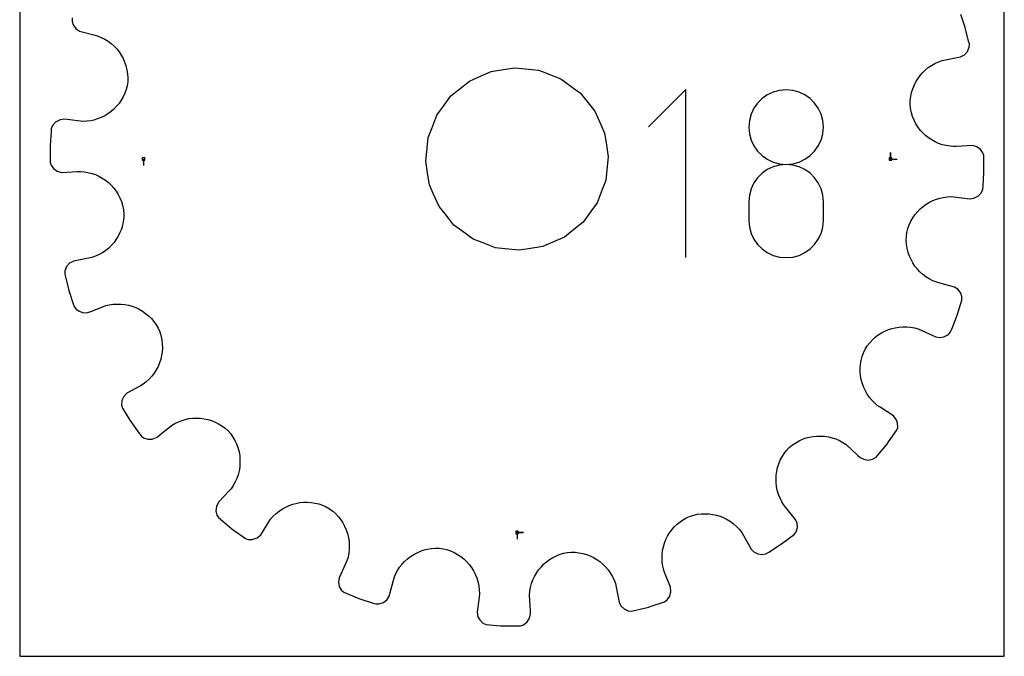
# Model space of a CAD drawing. Extents: x 0 to 216, y 0 to 279.
# Tile 1 of 2: x 0 to 216, y 0 to 140. Entities that reach past the tile are written whole.
import ezdxf

# ---------------------------------------------------------------- set-up
doc = ezdxf.new("R2010")
doc.units = 0

msp = doc.modelspace()

# ---------------------------------------------------------------- linework, layer by layer
at = {"layer": 'annotation', "color": 1}
for p, q in [((146.046084, 124.283112), (137.851173, 116.08589)), ((146.046084, 87.421039), (146.046084, 124.283112)), ((163.925121, 123.119009), (162.782462, 122.311113)), ((165.200088, 123.725076), (163.925121, 123.119009)), ((166.584094, 124.105891), (165.200088, 123.725076)), ((168.05387, 124.238034), (166.584094, 124.105891)), ((169.523646, 124.105891), (168.05387, 124.238034)), ((168.05387, 124.238034), (168.05387, 124.238034)), ((170.907652, 123.725076), (169.523646, 124.105891)), ((172.182619, 123.119009), (170.907652, 123.725076)), ((173.325277, 122.311113), (172.182619, 123.119009)), ((161.795381, 121.324808), (160.987145, 120.183516)), ((162.782462, 122.311113), (161.795381, 121.324808)), ((174.312359, 121.324808), (173.325277, 122.311113)), ((175.120595, 120.183516), (174.312359, 121.324808)), ((160.381025, 118.910658), (160.000289, 117.529655)), ((160.987145, 120.183516), (160.381025, 118.910658)), ((175.726715, 118.910658), (175.120595, 120.183516)), ((176.107451, 117.529655), (175.726715, 118.910658)), ((160.000289, 117.529655), (159.868206, 116.063929)), ((176.239534, 116.063929), (176.107451, 117.529655)), ((159.868206, 116.063929), (159.868206, 116.063929)), ((159.868206, 116.063929), (160.000365, 114.591321)), ((160.000365, 114.591321), (160.381291, 113.204959)), ((175.726449, 113.204959), (176.107375, 114.591321)), ((176.107375, 114.591321), (176.239534, 116.063929)), ((176.239534, 116.063929), (176.239534, 116.063929)), ((160.381291, 113.204959), (160.987659, 111.928074)), ((175.120081, 111.928074), (175.726449, 113.204959)), ((160.987659, 111.928074), (161.796142, 110.783896)), ((161.796142, 110.783896), (162.783414, 109.795657)), ((173.324326, 109.795657), (174.311598, 110.783896)), ((174.311598, 110.783896), (175.120081, 111.928074)), ((190.959435, 109.051908), (190.959435, 110.480658)), ((190.959435, 109.051908), (190.959435, 110.480658)), ((190.959435, 110.480658), (190.959435, 109.051908)), ((27.144382, 109.051908), (27.144382, 107.623158)), ((162.783414, 109.795657), (163.926149, 108.986587)), ((163.926149, 108.986587), (165.20102, 108.379918)), ((165.20102, 108.379918), (166.584703, 107.998881)), ((166.584703, 107.998881), (168.05387, 107.866706)), ((168.05387, 107.866706), (169.523037, 107.998881)), ((169.523037, 107.998881), (170.906719, 108.379918)), ((170.906719, 108.379918), (172.181591, 108.986587)), ((172.181591, 108.986587), (173.324326, 109.795657)), ((190.959435, 109.051908), (192.388185, 109.051908)), ((162.782462, 105.937958), (161.795381, 104.949913)), ((163.925121, 106.74691), (162.782462, 105.937958)), ((165.200088, 107.353519), (163.925121, 106.74691)), ((166.584094, 107.734534), (165.200088, 107.353519)), ((168.05387, 107.866706), (166.584094, 107.734534)), ((169.523646, 107.73461), (168.05387, 107.866706)), ((168.05387, 107.866706), (168.05387, 107.866706)), ((168.05387, 107.866706), (168.05387, 107.866706)), ((170.907652, 107.353786), (169.523646, 107.73461)), ((172.182619, 106.747424), (170.907652, 107.353786)), ((173.325277, 105.938719), (172.182619, 106.747424)), ((174.312359, 104.950864), (173.325277, 105.938719)), ((160.987145, 103.806024), (160.381025, 102.529541)), ((161.795381, 104.949913), (160.987145, 103.806024)), ((175.120595, 103.807051), (174.312359, 104.950864)), ((175.726715, 102.530473), (175.120595, 103.807051)), ((160.381025, 102.529541), (160.000289, 101.143715)), ((176.107451, 101.144324), (175.726715, 102.530473)), ((160.000289, 101.143715), (159.868206, 99.671795)), ((159.868206, 99.671795), (159.868206, 95.593989)), ((176.239534, 99.671795), (176.107451, 101.144324)), ((176.239534, 95.593989), (176.239534, 99.671795)), ((176.239534, 99.671795), (176.239534, 99.671795)), ((159.868206, 95.593989), (159.868206, 95.593989)), ((159.868206, 95.593989), (160.000365, 94.122174)), ((176.107375, 94.122174), (176.239534, 95.593989)), ((160.000365, 94.122174), (160.381291, 92.737937)), ((175.726449, 92.737937), (176.107375, 94.122174)), ((160.381291, 92.737937), (160.987659, 91.464127)), ((160.987659, 91.464127), (161.796142, 90.323596)), ((174.311598, 90.323596), (175.120081, 91.464127)), ((175.120081, 91.464127), (175.726449, 92.737937)), ((161.796142, 90.323596), (162.783414, 89.339194)), ((162.783414, 89.339194), (163.926149, 88.533771)), ((163.926149, 88.533771), (165.20102, 87.930178)), ((170.906719, 87.930178), (172.181591, 88.533771)), ((172.181591, 88.533771), (173.324326, 89.339194)), ((173.324326, 89.339194), (174.311598, 90.323596)), ((165.20102, 87.930178), (166.584703, 87.551266)), ((166.584703, 87.551266), (168.05387, 87.419883)), ((168.05387, 87.419883), (169.523037, 87.551266)), ((168.05387, 87.419883), (168.05387, 87.419883)), ((169.523037, 87.551266), (170.906719, 87.930178)), ((109.051908, 27.144382), (110.480658, 27.144382)), ((109.051908, 27.144382), (110.480658, 27.144382)), ((110.480658, 27.144382), (109.051908, 27.144382)), ((109.051908, 27.144382), (109.051908, 25.715632))]:
    msp.add_line(p, q, dxfattribs=at)
at = {"layer": 'boundary', "color": 5}
for p, q in [((207.338126, 137.87959), (206.365093, 140.772712)), ((11.487747, 139.978734), (11.481042, 139.232808)), ((11.481042, 139.232808), (11.753049, 138.466581)), ((11.753049, 138.466581), (12.32447, 137.676406)), ((12.32447, 137.676406), (13.150068, 137.117829)), ((13.150068, 137.117829), (16.543915, 136.19434)), ((16.543915, 136.19434), (17.222766, 136.019756)), ((17.222766, 136.019756), (17.891552, 135.733323)), ((208.081937, 134.919237), (207.338126, 137.87959)), ((17.891552, 135.733323), (18.663628, 135.334769)), ((18.663628, 135.334769), (19.390354, 134.875931)), ((19.390354, 134.875931), (20.068633, 134.361304)), ((20.068633, 134.361304), (20.696367, 133.794725)), ((208.237609, 134.299665), (208.081937, 134.919237)), ((208.200872, 133.554472), (208.237609, 134.299665)), ((20.696367, 133.794725), (21.271304, 133.180209)), ((21.271304, 133.180209), (21.791043, 132.521696)), ((21.791043, 132.521696), (22.253315, 131.82339)), ((22.253315, 131.82339), (22.655648, 131.089116)), ((206.25765, 131.458581), (207.15471, 131.923915)), ((207.15471, 131.923915), (207.818905, 132.648011)), ((207.818905, 132.648011), (208.200872, 133.554472)), ((22.655648, 131.089116), (22.995727, 130.323005)), ((22.995727, 130.323005), (23.271133, 129.528963)), ((199.224561, 129.103659), (199.923697, 129.588218)), ((199.923697, 129.588218), (200.668622, 130.014584)), ((200.668622, 130.014584), (201.455901, 130.379251)), ((201.455901, 130.379251), (202.283934, 130.677897)), ((202.283934, 130.677897), (205.569925, 131.323469)), ((205.569925, 131.323469), (206.25765, 131.458581)), ((23.271133, 129.528963), (23.513676, 128.569029)), ((23.513676, 128.569029), (23.640747, 127.728248)), ((23.640747, 127.728248), (23.695659, 126.872354)), ((197.424411, 127.340589), (197.972416, 127.975967)), ((197.972416, 127.975967), (198.573365, 128.564831)), ((198.573365, 128.564831), (199.224561, 129.103659)), ((23.676641, 126.005058), (23.580252, 125.131199)), ((23.695659, 126.872354), (23.676641, 126.005058)), ((196.125478, 125.194556), (196.498775, 125.945937)), ((196.498775, 125.945937), (196.932293, 126.662734)), ((196.932293, 126.662734), (197.424411, 127.340589)), ((23.055706, 123.465424), (22.693611, 122.687233)), ((23.352333, 124.281137), (23.055706, 123.465424)), ((23.580252, 125.131199), (23.352333, 124.281137)), ((195.397105, 122.770155), (195.572138, 123.60278)), ((195.572138, 123.60278), (195.815903, 124.412242)), ((195.815903, 124.412242), (196.125478, 125.194556)), ((21.787796, 121.255048), (21.251648, 120.606576)), ((22.269936, 121.949462), (21.787796, 121.255048)), ((22.693611, 122.687233), (22.269936, 121.949462)), ((195.263094, 121.050647), (195.293528, 121.917946)), ((195.308602, 120.171975), (195.263094, 121.050647)), ((195.293528, 121.917946), (195.397105, 122.770155)), ((19.353143, 118.967004), (18.635473, 118.532056)), ((20.030203, 119.4599), (19.353143, 118.967004)), ((20.664677, 120.007099), (20.030203, 119.4599)), ((21.251648, 120.606576), (20.664677, 120.007099)), ((195.530908, 119.167059), (195.308602, 120.171975)), ((195.792226, 118.342159), (195.530908, 119.167059)), ((7.827249, 117.131107), (7.183614, 116.387554)), ((8.855181, 117.64341), (7.827249, 117.131107)), ((9.679682, 117.780093), (8.855181, 117.64341)), ((10.375506, 117.69608), (9.679682, 117.780093)), ((13.852431, 117.299566), (10.375506, 117.69608)), ((14.728899, 117.340902), (13.852431, 117.299566)), ((15.586653, 117.456815), (14.728899, 117.340902)), ((16.28167, 117.601724), (15.586653, 117.456815)), ((17.096241, 117.846498), (16.28167, 117.601724)), ((17.882338, 118.157486), (17.096241, 117.846498)), ((18.635473, 118.532056), (17.882338, 118.157486)), ((196.120131, 117.551462), (195.792226, 118.342159)), ((196.511422, 116.797955), (196.120131, 117.551462)), ((196.962146, 116.084808), (196.511422, 116.797955)), ((6.875362, 115.052679), (6.6675, 112.007266)), ((6.918865, 115.690053), (6.875362, 115.052679)), ((7.183614, 116.387554), (6.918865, 115.690053)), ((197.46955, 115.414674), (196.962146, 116.084808)), ((198.029676, 114.791198), (197.46955, 115.414674)), ((198.638936, 114.21732), (198.029676, 114.791198)), ((199.294354, 113.695944), (198.638936, 114.21732)), ((199.99261, 113.23008), (199.294354, 113.695944)), ((200.729202, 112.823301), (199.99261, 113.23008)), ((201.501182, 112.478547), (200.729202, 112.823301)), ((202.305414, 112.198675), (201.501182, 112.478547)), ((6.6675, 112.007266), (6.674157, 111.368446)), ((6.674157, 111.368446), (6.705963, 108.316122)), ((203.138182, 111.986882), (202.305414, 112.198675)), ((203.995643, 111.846539), (203.138182, 111.986882)), ((204.720204, 111.78074), (203.995643, 111.846539)), ((205.419746, 111.824479), (204.720204, 111.78074)), ((208.932822, 111.99492), (205.419746, 111.824479)), ((209.891043, 111.718712), (208.932822, 111.99492)), ((210.677911, 111.144014), (209.891043, 111.718712)), ((211.2124, 110.376163), (210.677911, 111.144014)), ((211.397854, 109.787695), (211.2124, 110.376163)), ((6.705963, 108.316122), (6.891417, 107.727654)), ((211.42966, 106.735371), (211.397854, 109.787695)), ((6.891417, 107.727654), (7.425905, 106.959803)), ((7.425905, 106.959803), (8.212775, 106.385105)), ((8.212775, 106.385105), (9.170994, 106.108897)), ((9.170994, 106.108897), (12.684071, 106.279338)), ((12.684071, 106.279338), (13.383613, 106.323076)), ((13.383613, 106.323076), (14.108173, 106.257278)), ((14.108173, 106.257278), (14.965634, 106.116935)), ((14.965634, 106.116935), (15.798403, 105.905141)), ((15.798403, 105.905141), (16.602635, 105.625269)), ((211.228455, 103.051137), (211.436317, 106.096551)), ((211.436317, 106.096551), (211.42966, 106.735371)), ((16.602635, 105.625269), (17.374615, 105.280516)), ((17.374615, 105.280516), (18.111207, 104.873736)), ((18.111207, 104.873736), (18.809463, 104.407872)), ((18.809463, 104.407872), (19.464881, 103.886496)), ((19.464881, 103.886496), (20.074141, 103.312619)), ((20.074141, 103.312619), (20.634267, 102.689143)), ((20.634267, 102.689143), (21.141671, 102.019009)), ((21.141671, 102.019009), (21.592395, 101.305862)), ((210.276567, 100.97271), (210.920203, 101.716262)), ((210.920203, 101.716262), (211.184952, 102.413764)), ((211.184952, 102.413764), (211.228455, 103.051137)), ((21.592395, 101.305862), (21.983686, 100.552355)), ((21.983686, 100.552355), (22.31159, 99.761658)), ((22.31159, 99.761658), (22.572909, 98.936757)), ((198.750674, 99.136813), (199.468344, 99.571761)), ((199.468344, 99.571761), (200.221479, 99.946331)), ((200.221479, 99.946331), (201.007576, 100.257319)), ((201.007576, 100.257319), (201.822147, 100.502093)), ((201.822147, 100.502093), (202.517164, 100.647002)), ((202.517164, 100.647002), (203.374918, 100.762914)), ((203.374918, 100.762914), (204.251386, 100.80425)), ((204.251386, 100.80425), (207.728311, 100.407736)), ((207.728311, 100.407736), (208.424135, 100.323724)), ((208.424135, 100.323724), (209.248636, 100.460407)), ((209.248636, 100.460407), (210.276567, 100.97271)), ((22.572909, 98.936757), (22.795215, 97.931842)), ((22.795215, 97.931842), (22.840723, 97.053169)), ((196.316021, 96.848769), (196.852169, 97.49724)), ((196.852169, 97.49724), (197.43914, 98.096717)), ((197.43914, 98.096717), (198.073614, 98.643917)), ((198.073614, 98.643917), (198.750674, 99.136813)), ((22.706711, 95.333662), (22.531679, 94.501037)), ((22.810289, 96.185871), (22.706711, 95.333662)), ((22.840723, 97.053169), (22.810289, 96.185871)), ((195.048111, 94.638393), (195.410206, 95.416584)), ((195.410206, 95.416584), (195.833881, 96.154355)), ((195.833881, 96.154355), (196.316021, 96.848769)), ((21.978338, 92.90926), (21.605042, 92.15788)), ((22.287914, 93.691575), (21.978338, 92.90926)), ((22.531679, 94.501037), (22.287914, 93.691575)), ((194.427176, 92.098759), (194.523565, 92.972617)), ((194.523565, 92.972617), (194.751484, 93.822679)), ((194.751484, 93.822679), (195.048111, 94.638393)), ((20.679407, 90.763228), (20.131401, 90.12785)), ((21.171524, 91.441083), (20.679407, 90.763228)), ((21.605042, 92.15788), (21.171524, 91.441083)), ((194.408158, 91.231463), (194.427176, 92.098759)), ((194.46307, 90.375569), (194.408158, 91.231463)), ((18.879256, 89.000158), (18.18012, 88.515598)), ((19.530452, 89.538986), (18.879256, 89.000158)), ((20.131401, 90.12785), (19.530452, 89.538986)), ((194.590141, 89.534788), (194.46307, 90.375569)), ((194.832684, 88.574854), (194.590141, 89.534788)), ((195.10809, 87.780812), (194.832684, 88.574854)), ((11.846168, 86.645235), (10.949107, 86.179902)), ((12.533892, 86.780347), (11.846168, 86.645235)), ((15.819883, 87.425919), (12.533892, 86.780347)), ((16.647916, 87.724566), (15.819883, 87.425919)), ((17.435195, 88.089232), (16.647916, 87.724566)), ((18.18012, 88.515598), (17.435195, 88.089232)), ((195.448169, 87.0147), (195.10809, 87.780812)), ((195.850502, 86.280427), (195.448169, 87.0147)), ((9.902945, 84.549345), (9.866207, 83.804152)), ((10.284912, 85.455806), (9.902945, 84.549345)), ((10.949107, 86.179902), (10.284912, 85.455806)), ((196.312774, 85.58212), (195.850502, 86.280427)), ((196.832513, 84.923608), (196.312774, 85.58212)), ((197.40745, 84.309092), (196.832513, 84.923608)), ((198.035184, 83.742512), (197.40745, 84.309092)), ((9.866207, 83.804152), (10.021879, 83.18458)), ((10.021879, 83.18458), (10.765691, 80.224227)), ((198.713463, 83.227885), (198.035184, 83.742512)), ((199.440189, 82.769048), (198.713463, 83.227885)), ((200.212265, 82.370494), (199.440189, 82.769048)), ((200.881051, 82.08406), (200.212265, 82.370494)), ((201.559902, 81.909477), (200.881051, 82.08406)), ((10.765691, 80.224227), (11.738724, 77.331105)), ((204.953748, 80.985987), (201.559902, 81.909477)), ((205.779346, 80.427411), (204.953748, 80.985987)), ((206.350768, 79.637236), (205.779346, 80.427411)), ((205.70315, 75.212249), (206.61607, 78.125083)), ((206.622774, 78.871009), (206.350768, 79.637236)), ((206.61607, 78.125083), (206.622774, 78.871009)), ((11.738724, 77.331105), (11.942369, 76.725604)), ((11.942369, 76.725604), (12.300783, 76.223415)), ((12.300783, 76.223415), (13.046495, 75.658092)), ((13.046495, 75.658092), (13.97252, 75.354525)), ((14.969081, 75.387993), (15.794989, 75.661836)), ((15.794989, 75.661836), (18.909097, 76.893435)), ((18.909097, 76.893435), (19.618568, 77.054907)), ((19.618568, 77.054907), (20.47751, 77.18611)), ((20.47751, 77.18611), (21.334893, 77.24197)), ((21.334893, 77.24197), (22.186236, 77.224425)), ((22.186236, 77.224425), (23.027229, 77.135082)), ((23.027229, 77.135082), (23.853685, 76.976084)), ((23.853685, 76.976084), (24.661115, 76.748638)), ((24.661115, 76.748638), (25.445458, 76.455324)), ((25.445458, 76.455324), (26.202565, 76.097906)), ((26.202565, 76.097906), (26.928013, 75.678051)), ((26.928013, 75.678051), (27.617416, 75.197388)), ((13.97252, 75.354525), (14.969081, 75.387993)), ((27.617416, 75.197388), (28.26684, 74.658568)), ((28.26684, 74.658568), (28.871854, 74.062881)), ((28.871854, 74.062881), (29.427958, 73.4119)), ((29.427958, 73.4119), (29.931255, 72.708249)), ((204.373389, 71.770444), (205.512085, 74.602622)), ((205.512085, 74.602622), (205.70315, 75.212249)), ((29.931255, 72.708249), (30.377525, 71.953735)), ((30.377525, 71.953735), (30.713667, 71.142014)), ((188.984145, 70.931022), (189.728123, 71.319472)), ((189.728123, 71.319472), (190.500415, 71.64417)), ((190.500415, 71.64417), (191.296406, 71.903665)), ((191.296406, 71.903665), (191.97197, 72.062475)), ((191.97197, 72.062475), (192.801786, 72.197484)), ((192.801786, 72.197484), (193.643522, 72.262611)), ((193.643522, 72.262611), (194.492456, 72.25618)), ((194.492456, 72.25618), (195.345012, 72.176302)), ((195.345012, 72.176302), (196.196761, 72.021355)), ((196.196761, 72.021355), (197.043074, 71.789822)), ((197.043074, 71.789822), (200.227492, 70.338128)), ((204.135072, 71.177698), (204.373389, 71.770444)), ((30.713667, 71.142014), (31.007427, 70.165423)), ((31.007427, 70.165423), (31.171905, 69.323214)), ((31.171905, 69.323214), (31.262641, 68.477194)), ((186.38511, 68.769546), (186.970191, 69.397578)), ((186.970191, 69.397578), (187.600849, 69.968435)), ((187.600849, 69.968435), (188.274311, 70.479801)), ((188.274311, 70.479801), (188.984145, 70.931022)), ((200.227492, 70.338128), (200.863343, 70.043172)), ((200.863343, 70.043172), (201.689705, 69.918475)), ((201.689705, 69.918475), (202.65924, 70.053938)), ((202.65924, 70.053938), (203.667504, 70.596273)), ((203.667504, 70.596273), (204.135072, 71.177698)), ((31.280987, 67.63192), (31.228193, 66.79205)), ((31.262641, 68.477194), (31.280987, 67.63192)), ((185.010226, 66.545754), (185.371492, 67.347509)), ((185.371492, 67.347509), (185.850843, 68.085542)), ((185.850843, 68.085542), (186.38511, 68.769546)), ((30.914324, 65.146261), (30.655845, 64.349559)), ((31.105624, 65.962164), (30.914324, 65.146261)), ((31.228193, 66.79205), (31.105624, 65.962164)), ((184.372344, 64.057257), (184.511286, 64.896224)), ((184.511286, 64.896224), (184.723508, 65.727296)), ((184.723508, 65.727296), (185.010226, 66.545754)), ((29.941923, 62.830319), (29.488768, 62.11642)), ((30.331352, 63.575996), (29.941923, 62.830319)), ((30.655845, 64.349559), (30.331352, 63.575996)), ((184.305998, 63.214724), (184.372344, 64.057257)), ((184.310351, 62.373489), (184.305998, 63.214724)), ((28.397215, 60.804286), (27.760848, 60.214079)), ((28.973329, 61.43959), (28.397215, 60.804286)), ((29.488768, 62.11642), (28.973329, 61.43959)), ((184.384858, 61.538138), (184.310351, 62.373489)), ((184.528789, 60.712905), (184.384858, 61.538138)), ((184.789396, 59.765696), (184.528789, 60.712905)), ((26.453565, 59.333091), (23.527758, 57.703574)), ((27.065907, 59.674132), (26.453565, 59.333091)), ((27.760848, 60.214079), (27.065907, 59.674132)), ((185.080426, 58.978657), (184.789396, 59.765696)), ((185.437232, 58.216645), (185.080426, 58.978657)), ((22.81837, 56.983636), (22.410396, 56.089866)), ((23.527758, 57.703574), (22.81837, 56.983636)), ((185.85934, 57.483698), (185.437232, 58.216645)), ((186.34523, 56.78468), (185.85934, 57.483698)), ((186.894548, 56.12384), (186.34523, 56.78468)), ((22.410396, 56.089866), (22.327046, 55.109992)), ((22.327046, 55.109992), (22.522687, 54.389967)), ((22.522687, 54.389967), (24.144603, 51.804028)), ((187.505716, 55.506159), (186.894548, 56.12384)), ((188.05299, 55.02727), (187.505716, 55.506159)), ((188.644661, 54.651461), (188.05299, 55.02727)), ((191.587089, 52.724382), (188.644661, 54.651461)), ((35.596777, 51.746197), (36.273133, 51.939615)), ((36.273133, 51.939615), (37.100445, 52.114277)), ((37.100445, 52.114277), (37.935445, 52.218055)), ((37.935445, 52.218055), (38.773881, 52.251756)), ((38.773881, 52.251756), (39.610313, 52.214947)), ((39.610313, 52.214947), (40.440891, 52.109073)), ((40.440891, 52.109073), (41.2605, 51.933775)), ((41.2605, 51.933775), (42.064611, 51.68962)), ((192.200003, 51.93777), (191.587089, 52.724382)), ((192.494306, 51.180118), (192.200003, 51.93777)), ((24.144603, 51.804028), (24.484053, 51.262817)), ((24.484053, 51.262817), (26.303935, 48.812148)), ((30.677376, 48.478096), (33.25853, 50.611716)), ((33.25853, 50.611716), (34.014018, 51.062288)), ((34.014018, 51.062288), (34.794942, 51.440379)), ((34.794942, 51.440379), (35.596777, 51.746197)), ((42.064611, 51.68962), (42.848964, 51.378046)), ((42.848964, 51.378046), (43.608232, 50.998049)), ((43.608232, 50.998049), (44.338309, 50.551087)), ((44.338309, 50.551087), (45.034421, 50.037253)), ((45.034421, 50.037253), (45.691987, 49.457268)), ((192.284139, 49.489675), (192.520868, 50.197162)), ((192.520868, 50.197162), (192.494306, 51.180118)), ((26.303935, 48.812148), (26.684817, 48.299248)), ((26.684817, 48.299248), (27.180608, 47.932092)), ((27.180608, 47.932092), (28.064408, 47.625278)), ((28.064408, 47.625278), (29.038984, 47.62259)), ((29.038984, 47.62259), (30.137167, 48.031551)), ((30.137167, 48.031551), (30.677376, 48.478096)), ((45.691987, 49.457268), (46.262592, 48.789509)), ((46.262592, 48.789509), (46.759861, 48.076289)), ((46.759861, 48.076289), (47.188217, 47.330842)), ((170.902931, 47.260285), (171.679431, 47.608015)), ((171.679431, 47.608015), (172.477525, 47.886665)), ((172.477525, 47.886665), (173.150974, 48.060027)), ((173.150974, 48.060027), (173.976016, 48.212023)), ((173.976016, 48.212023), (174.80951, 48.294267)), ((174.80951, 48.294267), (175.646718, 48.306693)), ((175.646718, 48.306693), (176.483035, 48.249234)), ((176.483035, 48.249234), (177.313713, 48.121518)), ((177.313713, 48.121518), (178.134614, 47.923207)), ((178.134614, 47.923207), (178.940144, 47.654467)), ((178.940144, 47.654467), (179.726514, 47.314905)), ((190.515703, 47.001604), (192.284139, 49.489675)), ((47.188217, 47.330842), (47.547834, 46.558773)), ((47.547834, 46.558773), (47.838439, 45.764416)), ((47.838439, 45.764416), (48.09631, 44.811897)), ((168.157497, 45.153854), (168.748902, 45.804613)), ((168.748902, 45.804613), (169.432641, 46.358442)), ((169.432641, 46.358442), (170.152032, 46.843874)), ((170.152032, 46.843874), (170.902931, 47.260285)), ((179.726514, 47.314905), (180.488706, 46.904341)), ((180.488706, 46.904341), (181.221974, 46.422699)), ((181.221974, 46.422699), (183.802002, 44.058056)), ((188.187324, 44.139247), (190.145588, 46.480876)), ((190.145588, 46.480876), (190.515703, 47.001604)), ((48.09631, 44.811897), (48.23624, 43.984626)), ((48.23624, 43.984626), (48.306412, 43.14983)), ((166.781706, 42.984098), (167.173591, 43.738857)), ((167.173591, 43.738857), (167.632079, 44.463768)), ((167.632079, 44.463768), (168.157497, 45.153854)), ((183.802002, 44.058056), (184.315602, 43.581051)), ((184.315602, 43.581051), (185.062533, 43.20738)), ((185.062533, 43.20738), (186.02679, 43.036376)), ((186.02679, 43.036376), (186.987641, 43.201911)), ((186.987641, 43.201911), (187.777479, 43.649167)), ((187.777479, 43.649167), (188.187324, 44.139247)), ((48.237196, 41.476092), (48.097308, 40.646533)), ((48.306752, 42.312118), (48.237196, 41.476092)), ((48.306412, 43.14983), (48.306752, 42.312118)), ((166.015127, 40.584444), (166.202464, 41.401992)), ((166.202464, 41.401992), (166.458511, 42.203291)), ((166.458511, 42.203291), (166.781706, 42.984098)), ((47.605848, 39.024752), (47.254013, 38.241798)), ((47.88677, 39.827445), (47.605848, 39.024752)), ((48.097308, 40.646533), (47.88677, 39.827445)), ((165.848324, 38.919068), (165.897356, 39.754984)), ((165.869919, 38.080165), (165.848324, 38.919068)), ((165.897356, 39.754984), (166.015127, 40.584444)), ((46.337213, 36.755828), (45.860209, 36.242228)), ((46.831158, 37.483952), (46.337213, 36.755828)), ((47.254013, 38.241798), (46.831158, 37.483952)), ((165.961457, 37.243967), (165.869919, 38.080165)), ((166.123722, 36.414687), (165.961457, 37.243967)), ((45.860209, 36.242228), (43.581052, 33.788215)), ((166.410547, 35.458005), (166.123722, 36.414687)), ((166.728874, 34.659788), (166.410547, 35.458005)), ((167.119509, 33.883267), (166.728874, 34.659788)), ((43.129174, 32.884959), (43.016955, 31.907935)), ((43.581052, 33.788215), (43.129174, 32.884959)), ((57.605793, 32.326659), (58.34449, 32.737727)), ((58.34449, 32.737727), (59.111381, 33.083177)), ((59.111381, 33.083177), (59.902637, 33.362818)), ((59.902637, 33.362818), (60.572673, 33.538301)), ((60.572673, 33.538301), (61.395316, 33.694049)), ((61.395316, 33.694049), (62.228916, 33.780571)), ((62.228916, 33.780571), (63.069133, 33.797065)), ((63.069133, 33.797065), (63.911441, 33.742955)), ((63.911441, 33.742955), (64.751026, 33.616577)), ((64.751026, 33.616577), (65.583465, 33.417038)), ((65.583465, 33.417038), (66.404105, 33.143212)), ((66.404105, 33.143212), (67.20875, 32.794848)), ((67.20875, 32.794848), (67.957812, 32.335934)), ((167.492101, 33.25853), (167.119509, 33.883267)), ((167.938646, 32.718321), (167.492101, 33.25853)), ((170.141398, 29.976493), (167.938646, 32.718321)), ((43.016955, 31.907935), (43.24062, 30.950468)), ((43.24062, 30.950468), (43.578461, 30.434355)), ((43.578461, 30.434355), (45.990797, 28.368073)), ((55.02727, 30.050827), (55.606385, 30.712639)), ((55.606385, 30.712639), (56.232138, 31.313208)), ((56.232138, 31.313208), (56.900321, 31.851801)), ((56.900321, 31.851801), (57.605793, 32.326659)), ((67.957812, 32.335934), (68.651166, 31.811171)), ((68.651166, 31.811171), (69.288886, 31.234885)), ((69.288886, 31.234885), (69.869638, 30.612115)), ((69.869638, 30.612115), (70.3913, 29.94606)), ((145.51891, 30.016758), (146.28218, 30.453029)), ((146.28218, 30.453029), (147.104041, 30.768215)), ((147.104041, 30.768215), (147.793994, 30.966027)), ((147.793994, 30.966027), (148.634844, 31.143439)), ((148.634844, 31.143439), (149.480203, 31.246938)), ((149.480203, 31.246938), (150.325606, 31.277812)), ((150.325606, 31.277812), (151.166412, 31.23733)), ((151.166412, 31.23733), (151.998026, 31.126837)), ((151.998026, 31.126837), (152.816349, 30.947432)), ((152.816349, 30.947432), (153.616374, 30.700579)), ((153.616374, 30.700579), (154.393941, 30.387512)), ((154.393941, 30.387512), (155.144445, 30.00932)), ((45.990797, 28.368073), (46.480876, 27.958229)), ((53.231634, 27.223785), (55.02727, 30.050827)), ((70.3913, 29.94606), (70.85293, 29.242521)), ((70.85293, 29.242521), (71.252244, 28.504453)), ((71.252244, 28.504453), (71.587975, 27.737061)), ((142.991429, 27.735628), (143.54023, 28.378018)), ((143.54023, 28.378018), (144.145729, 28.975209)), ((144.145729, 28.975209), (144.806227, 29.522714)), ((144.806227, 29.522714), (145.51891, 30.016758)), ((155.144445, 30.00932), (155.863844, 29.567194)), ((155.863844, 29.567194), (156.547089, 29.062535)), ((156.547089, 29.062535), (157.18958, 28.496922)), ((157.18958, 28.496922), (157.787592, 27.870983)), ((170.471716, 29.208785), (170.141398, 29.976493)), ((170.248567, 27.284372), (170.526669, 28.227662)), ((170.526669, 28.227662), (170.471716, 29.208785)), ((46.480876, 27.958229), (48.968948, 26.189793)), ((48.968948, 26.189793), (49.489675, 25.819678)), ((51.009999, 25.604914), (52.096338, 25.965409)), ((52.096338, 25.965409), (52.855825, 26.632114)), ((52.855825, 26.632114), (53.231634, 27.223785)), ((71.587975, 27.737061), (71.858755, 26.945171)), ((71.858755, 26.945171), (72.095712, 25.990459)), ((72.095712, 25.990459), (72.218783, 25.157949)), ((141.701214, 25.580491), (142.069681, 26.332758)), ((142.069681, 26.332758), (142.50029, 27.052594)), ((142.50029, 27.052594), (142.991429, 27.735628)), ((157.787592, 27.870983), (158.336237, 27.186179)), ((158.336237, 27.186179), (160.059202, 24.1401)), ((167.3539, 24.864936), (169.804569, 26.684817)), ((169.804569, 26.684817), (170.248567, 27.284372)), ((49.489675, 25.819678), (50.074718, 25.62392)), ((50.074718, 25.62392), (51.009999, 25.604914)), ((72.218783, 25.157949), (72.271783, 24.314283)), ((72.271783, 24.314283), (72.252914, 23.464246)), ((140.98634, 23.172446), (141.157325, 23.996262)), ((141.157325, 23.996262), (141.396587, 24.800262)), ((141.396587, 24.800262), (141.701214, 25.580491)), ((160.059202, 24.1401), (160.400243, 23.527758)), ((164.255061, 22.862137), (166.841, 24.484053)), ((166.841, 24.484053), (167.3539, 24.864936)), ((71.992281, 21.759693), (71.747449, 20.91446)), ((72.160268, 22.611164), (71.992281, 21.759693)), ((72.252914, 23.464246), (72.160268, 22.611164)), ((85.031376, 21.369214), (85.697385, 21.879327)), ((85.697385, 21.879327), (86.402452, 22.331586)), ((86.402452, 22.331586), (87.142838, 22.723471)), ((87.142838, 22.723471), (87.914333, 23.052707)), ((87.914333, 23.052707), (88.713094, 23.316847)), ((88.713094, 23.316847), (89.392579, 23.479611)), ((89.392579, 23.479611), (90.230057, 23.618755)), ((90.230057, 23.618755), (91.083335, 23.686155)), ((91.083335, 23.686155), (91.948657, 23.679932)), ((91.948657, 23.679932), (92.82138, 23.596934)), ((92.82138, 23.596934), (93.675561, 23.391778)), ((93.675561, 23.391778), (94.497219, 23.107043)), ((94.497219, 23.107043), (95.281904, 22.756278)), ((95.281904, 22.756278), (96.02667, 22.34326)), ((96.02667, 22.34326), (96.728588, 21.871239)), ((96.728588, 21.871239), (97.385011, 21.344438)), ((116.202169, 21.227888), (116.922646, 21.668682)), ((116.922646, 21.668682), (117.683067, 22.049613)), ((117.683067, 22.049613), (118.4801, 22.36642)), ((118.4801, 22.36642), (119.310833, 22.616125)), ((119.310833, 22.616125), (120.022939, 22.76422)), ((120.022939, 22.76422), (120.898577, 22.832847)), ((120.898577, 22.832847), (121.767844, 22.815556)), ((121.767844, 22.815556), (122.622665, 22.724637)), ((122.622665, 22.724637), (123.458678, 22.561972)), ((123.458678, 22.561972), (124.27215, 22.330102)), ((124.27215, 22.330102), (125.059162, 22.031916)), ((125.059162, 22.031916), (125.815897, 21.669648)), ((125.815897, 21.669648), (126.538679, 21.246552)), ((140.854422, 21.483215), (140.884618, 22.33337)), ((140.884618, 22.33337), (140.98634, 23.172446)), ((160.400243, 23.527758), (160.995583, 22.941142)), ((160.995583, 22.941142), (161.859267, 22.481003)), ((161.859267, 22.481003), (162.82424, 22.341472)), ((162.82424, 22.341472), (163.589236, 22.488828)), ((163.589236, 22.488828), (164.255061, 22.862137)), ((71.452493, 20.278609), (70.043172, 17.240474)), ((71.747449, 20.91446), (71.452493, 20.278609)), ((82.839915, 18.795921), (83.309084, 19.514762)), ((83.309084, 19.514762), (83.833224, 20.184552)), ((83.833224, 20.184552), (84.408686, 20.803485)), ((84.408686, 20.803485), (85.031376, 21.369214)), ((97.385011, 21.344438), (97.992967, 20.766263)), ((97.992967, 20.766263), (98.549214, 20.140011)), ((98.549214, 20.140011), (99.051508, 19.470321)), ((99.051508, 19.470321), (99.496485, 18.759679)), ((113.778325, 18.929146), (114.309198, 19.577005)), ((114.309198, 19.577005), (114.892076, 20.178186)), ((114.892076, 20.178186), (115.524049, 20.72972)), ((115.524049, 20.72972), (116.202169, 21.227888)), ((126.538679, 21.246552), (127.223274, 20.764577)), ((127.223274, 20.764577), (127.866003, 20.226244)), ((127.866003, 20.226244), (128.462917, 19.634457)), ((128.462917, 19.634457), (129.010405, 18.991957)), ((140.897321, 20.626201), (140.854422, 21.483215)), ((141.015115, 19.767053), (140.897321, 20.626201)), ((141.210382, 18.909097), (141.015115, 19.767053)), ((82.08406, 17.222766), (82.430442, 18.031522)), ((82.430442, 18.031522), (82.839915, 18.795921)), ((99.496485, 18.759679), (99.881504, 18.012682)), ((99.881504, 18.012682), (100.203497, 17.232289)), ((112.529006, 16.740946), (112.884894, 17.507235)), ((112.884894, 17.507235), (113.302324, 18.237612)), ((113.302324, 18.237612), (113.778325, 18.929146)), ((129.010405, 18.991957), (129.504357, 18.301118)), ((129.504357, 18.301118), (129.940794, 17.564118)), ((129.940794, 17.564118), (130.316139, 16.784168)), ((141.468143, 18.257346), (141.210382, 18.909097)), ((142.699741, 15.143238), (141.468143, 18.257346)), ((70.043172, 17.240474), (69.892378, 16.241163)), ((69.892378, 16.241163), (70.087751, 15.27786)), ((70.087751, 15.27786), (70.508263, 14.581958)), ((81.249888, 13.979173), (82.08406, 17.222766)), ((100.203497, 17.232289), (100.45973, 16.422646)), ((100.45973, 16.422646), (100.67733, 15.441193)), ((100.67733, 15.441193), (100.780827, 14.579823)), ((111.86031, 14.259816), (112.013372, 15.113355)), ((112.013372, 15.113355), (112.237458, 15.941776)), ((112.237458, 15.941776), (112.529006, 16.740946)), ((130.316139, 16.784168), (130.626211, 15.963189)), ((130.626211, 15.963189), (130.813009, 15.132158)), ((130.813009, 15.132158), (131.458581, 11.846167)), ((142.792666, 14.136949), (142.699741, 15.143238)), ((70.508263, 14.581958), (71.077072, 14.049666)), ((71.077072, 14.049666), (74.009876, 12.830049)), ((80.559224, 12.432148), (81.075305, 13.300322)), ((81.075305, 13.300322), (81.249888, 13.979173)), ((100.72514, 13.004371), (100.323724, 9.679682)), ((100.809153, 13.700195), (100.72514, 13.004371)), ((100.780827, 14.579823), (100.809153, 13.700195)), ((111.780741, 13.383613), (111.86031, 14.259816)), ((111.989726, 10.041159), (111.780741, 13.383613)), ((141.985505, 12.375795), (142.542044, 13.186866)), ((142.542044, 13.186866), (142.792666, 14.136949)), ((74.009876, 12.830049), (74.602622, 12.591732)), ((74.602622, 12.591732), (77.515457, 11.678812)), ((77.515457, 11.678812), (78.125083, 11.487747)), ((78.125083, 11.487747), (78.741913, 11.482203)), ((78.741913, 11.482203), (79.7976, 11.809977)), ((79.7976, 11.809977), (80.559224, 12.432148)), ((131.458581, 11.846167), (131.843381, 11.10436)), ((131.843381, 11.10436), (132.522693, 10.399863)), ((137.87959, 10.765691), (138.485091, 10.969337)), ((138.485091, 10.969337), (141.378213, 11.94237)), ((141.378213, 11.94237), (141.985505, 12.375795)), ((100.323724, 9.679682), (100.489013, 8.682621)), ((100.489013, 8.682621), (100.888997, 7.975287)), ((111.810752, 8.355746), (112.033465, 9.341617)), ((112.033465, 9.341617), (111.989726, 10.041159)), ((132.522693, 10.399863), (133.397593, 9.969051)), ((133.397593, 9.969051), (134.170696, 9.872565)), ((134.170696, 9.872565), (137.260018, 10.610019)), ((137.260018, 10.610019), (137.87959, 10.765691)), ((100.888997, 7.975287), (101.587577, 7.295007)), ((101.587577, 7.295007), (102.293048, 6.964685)), ((102.293048, 6.964685), (105.459177, 6.711003)), ((105.459177, 6.711003), (106.096551, 6.6675)), ((106.096551, 6.6675), (109.148875, 6.699306)), ((109.148875, 6.699306), (109.787695, 6.705963)), ((109.787695, 6.705963), (110.499323, 6.930231)), ((110.499323, 6.930231), (111.278941, 7.529645)), ((111.278941, 7.529645), (111.810752, 8.355746))]:
    msp.add_line(p, q, dxfattribs=at)
at = {"layer": 'frame', "color": 5}
for p, q in [((0, 279.4), (0, 0)), ((215.9, 0), (215.9, 279.4)), ((0, 0), (215.9, 0))]:
    msp.add_line(p, q, dxfattribs=at)
at = {"layer": 'hole', "color": 5}
for p, q in [((100.552325, 127.002906), (103.415608, 128.268531)), ((103.415608, 128.268531), (106.508889, 128.749987)), ((106.508889, 128.749987), (108.5813, 129.072549)), ((108.5813, 129.072549), (112.392075, 128.661695)), ((112.392075, 128.661695), (113.77905, 128.512161)), ((113.77905, 128.512161), (114.540084, 128.217672)), ((114.540084, 128.217672), (117.378585, 127.119346)), ((96.195877, 124.191394), (98.634008, 126.154974)), ((98.634008, 126.154974), (100.552325, 127.002906)), ((117.378585, 127.119346), (118.654648, 126.625583)), ((118.654648, 126.625583), (121.112161, 124.830021)), ((94.562399, 122.875852), (96.195877, 124.191394)), ((121.112161, 124.830021), (122.216953, 124.02282)), ((122.216953, 124.02282), (122.875852, 123.541417)), ((122.875852, 123.541417), (123.750858, 122.454944)), ((92.715563, 120.348142), (94.562399, 122.875852)), ((123.750858, 122.454944), (126.084643, 119.557098)), ((91.478234, 118.654648), (92.715563, 120.348142)), ((126.084643, 119.557098), (127.420599, 116.606527)), ((90.348528, 115.735078), (91.478234, 118.654648)), ((127.420599, 116.606527), (128.268531, 114.688209)), ((89.591656, 113.77905), (90.348528, 115.735078)), ((128.268531, 114.688209), (128.591093, 112.615798)), ((89.256089, 110.666572), (89.591656, 113.77905)), ((128.591093, 112.615798), (129.072549, 109.522517)), ((89.031268, 108.5813), (89.256089, 110.666572)), ((27.430132, 109.337658), (26.858632, 109.337658)), ((26.858632, 109.337658), (26.858632, 108.766158)), ((26.858632, 108.766158), (27.430132, 108.766158)), ((27.430132, 108.766158), (27.430132, 109.337658)), ((89.512724, 105.488019), (89.031268, 108.5813)), ((129.072549, 109.522517), (128.847728, 107.437245)), ((191.245185, 109.337658), (190.673685, 109.337658)), ((190.673685, 109.337658), (190.673685, 108.766158)), ((190.673685, 108.766158), (191.245185, 108.766158)), ((191.245185, 108.766158), (191.245185, 109.337658)), ((128.847728, 107.437245), (128.51216, 104.324767)), ((89.835286, 103.415607), (89.512724, 105.488019)), ((128.51216, 104.324767), (127.755289, 102.368738)), ((90.683218, 101.49729), (89.835286, 103.415607)), ((91.948843, 98.634008), (90.683218, 101.49729)), ((127.755289, 102.368738), (126.625583, 99.449169)), ((126.625583, 99.449169), (125.388254, 97.755675)), ((93.264385, 97.00053), (91.948843, 98.634008)), ((125.388254, 97.755675), (123.541418, 95.227965)), ((95.227965, 94.562399), (93.264385, 97.00053)), ((123.541418, 95.227965), (121.907939, 93.912423)), ((96.921459, 93.325071), (95.227965, 94.562399)), ((99.449169, 91.478234), (96.921459, 93.325071)), ((121.907939, 93.912423), (119.469809, 91.948843)), ((101.405198, 90.721363), (99.449169, 91.478234)), ((104.324767, 89.591656), (101.405198, 90.721363)), ((117.551491, 91.10091), (114.688209, 89.835286)), ((119.469809, 91.948843), (117.551491, 91.10091)), ((106.410039, 89.366835), (104.324767, 89.591656)), ((109.522517, 89.031268), (106.410039, 89.366835)), ((111.594928, 89.35383), (109.522517, 89.031268)), ((114.688209, 89.835286), (111.594928, 89.35383)), ((109.337658, 27.430132), (108.766158, 27.430132)), ((108.766158, 27.430132), (108.766158, 26.858632)), ((108.766158, 26.858632), (109.337658, 26.858632)), ((109.337658, 26.858632), (109.337658, 27.430132))]:
    msp.add_line(p, q, dxfattribs=at)

doc.saveas('drawing.dxf')
